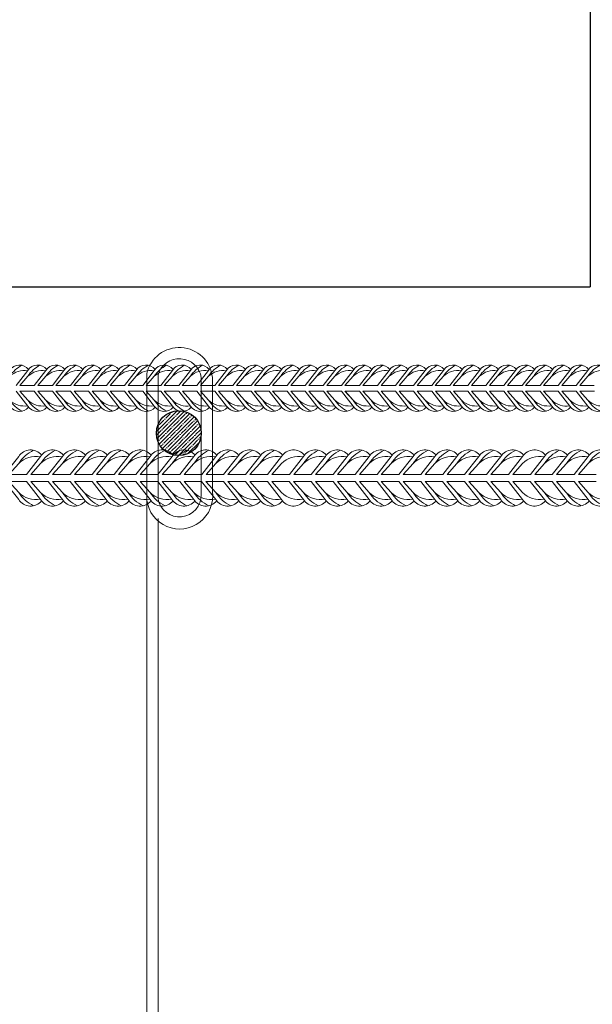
# Model space of a CAD drawing. Extents: x -764262 to 2885205, y 359641 to 616597.
# Tile 37 of 97: x 663514 to 664175, y 430183 to 431320. Entities that reach past the tile are written whole.
import ezdxf

# ---------------------------------------------------------------- set-up
doc = ezdxf.new("R2010")
doc.units = 0
doc.header["$LTSCALE"] = 50
doc.header["$MEASUREMENT"] = 0
doc.linetypes.add('JIS_02_2.0', pattern=[3, 2, -1])
doc.layers.get('0').update_dxf_attribs({"linetype": 'CONTINUOUS', "lineweight": 15})
doc.layers.get('DEFPOINTS').update_dxf_attribs({"linetype": 'CONTINUOUS'})
doc.layers.add('INS_BETON_CONCRETE_50', color=5, linetype='CONTINUOUS')
doc.layers.add('MIM_DUVAR_WALL_50', color=7, linetype='CONTINUOUS', lineweight=30)
doc.styles.add('Arial straight', font='isocpeur.ttf')
doc.dimstyles.new('M 1_25', dxfattribs={"dimtxt": 200, "dimasz": 200, "dimexe": 100, "dimexo": 300, "dimgap": 50, "dimtad": 0, "dimdec": 0, "dimlfac": 0.25, "dimtxsty": 'Arial straight', "dimcen": 1, "dimdle": 100, "dimadec": 0, "dimazin": 0, "dimtfac": 1, "dimtdec": 0, "dimtmove": 0, "dimatfit": 3, "dimldrblk": 'DOTSMALL', "dimfxl": 5, "dimarcsym": 0})

# ---------------------------------------------------------------- blocks, each defined once
blk = doc.blocks.new('8нн')
for points in [[(839230.4, -188517.8), (839247, -188496.6, -0.519259), (839273.8, -188495, -0.519259)], [(839235.5, -188517.8), (839247, -188504.9, -0.146099), (839264.6, -188489.2, 4.502796)], [(839235.5, -188517.8), (839247, -188504.9, -0.242936), (839272.5, -188497, -0.242936)], [(839256.1, -188517.8), (839272.7, -188496.6, -0.519259), (839299.6, -188495, -0.519259)], [(839261.2, -188517.8), (839272.7, -188504.9, -0.146099), (839290.3, -188489.2, 4.502796)], [(839261.2, -188517.8), (839272.7, -188504.9, -0.242936), (839298.2, -188497, -0.242936)], [(839281.8, -188517.8), (839298.5, -188496.6, -0.519259), (839325.3, -188495, -0.519259)], [(839286.9, -188517.8), (839298.5, -188504.9, -0.146099), (839316.1, -188489.2, 4.502796)], [(839286.9, -188517.8), (839298.5, -188504.9, -0.242936), (839323.9, -188497, -0.242936)], [(839307.6, -188517.8), (839324.2, -188496.6, -0.519259), (839351.1, -188495, -0.519259)], [(839312.7, -188517.8), (839324.2, -188504.9, -0.146099), (839341.8, -188489.2, 4.502796)], [(839312.7, -188517.8), (839324.2, -188504.9, -0.242936), (839349.7, -188497, -0.242936)], [(839333.3, -188517.8), (839349.9, -188496.6, -0.519259), (839376.8, -188495, -0.519259)], [(839338.4, -188517.8), (839349.9, -188504.9, -0.146099), (839367.5, -188489.2, 4.502796)], [(839338.4, -188517.8), (839349.9, -188504.9, -0.242936), (839375.4, -188497, -0.242936)], [(839359, -188517.8), (839375.7, -188496.6, -0.519259), (839402.5, -188495, -0.519259)], [(839359, -188517.8), (839375.7, -188496.6, -0.519259), (839402.5, -188495, -0.519259)], [(839364.1, -188517.8), (839375.7, -188504.9, -0.146099), (839393.3, -188489.2, 4.502796)], [(839364.1, -188517.8), (839375.7, -188504.9, -0.146099), (839393.3, -188489.2, 4.502796)], [(839364.1, -188517.8), (839375.7, -188504.9, -0.242936), (839401.2, -188497, -0.242936)], [(839364.1, -188517.8), (839375.7, -188504.9, -0.242936), (839401.2, -188497, -0.242936)], [(839384.8, -188517.8), (839401.4, -188496.6, -0.519259), (839428.3, -188495, -0.519259)], [(839389.9, -188517.8), (839401.4, -188504.9, -0.146099), (839419, -188489.2, 4.502796)], [(839389.9, -188517.8), (839401.4, -188504.9, -0.242936), (839426.9, -188497, -0.242936)], [(839410.5, -188517.8), (839427.1, -188496.6, -0.519259), (839454, -188495, -0.519259)], [(839415.6, -188517.8), (839427.1, -188504.9, -0.146099), (839444.8, -188489.2, 4.502796)], [(839415.6, -188517.8), (839427.1, -188504.9, -0.242936), (839452.6, -188497, -0.242936)], [(839436.3, -188517.8), (839452.9, -188496.6, -0.519259), (839479.7, -188495, -0.519259)], [(839441.4, -188517.8), (839452.9, -188504.9, -0.146099), (839470.5, -188489.2, 4.502796)], [(839441.4, -188517.8), (839452.9, -188504.9, -0.242936), (839478.4, -188497, -0.242936)], [(839462, -188517.8), (839478.6, -188496.6, -0.519259), (839505.5, -188495, -0.519259)], [(839467.1, -188517.8), (839478.6, -188504.9, -0.146099), (839496.2, -188489.2, 4.502796)], [(839467.1, -188517.8), (839478.6, -188504.9, -0.242936), (839504.1, -188497, -0.242936)], [(839487.7, -188517.8), (839504.4, -188496.6, -0.519259), (839531.2, -188495, -0.519259)], [(839492.8, -188517.8), (839504.4, -188504.9, -0.146099), (839522, -188489.2, 4.502796)], [(839492.8, -188517.8), (839504.4, -188504.9, -0.242936), (839529.8, -188497, -0.242936)], [(839513.5, -188517.8), (839530.1, -188496.6, -0.519259), (839557, -188495, -0.519259)], [(839518.6, -188517.8), (839530.1, -188504.9, -0.146099), (839547.7, -188489.2, 4.502796)], [(839518.6, -188517.8), (839530.1, -188504.9, -0.242936), (839555.6, -188497, -0.242936)], [(839539.2, -188517.8), (839555.8, -188496.6, -0.519259), (839582.7, -188495, -0.519259)], [(839539.2, -188517.8), (839555.8, -188496.6, -0.519259), (839582.7, -188495, -0.519259)], [(839544.3, -188517.8), (839555.8, -188504.9, -0.146099), (839573.4, -188489.2, 4.502796)], [(839544.3, -188517.8), (839555.8, -188504.9, -0.146099), (839573.4, -188489.2, 4.502796)], [(839544.3, -188517.8), (839555.8, -188504.9, -0.242936), (839581.3, -188497, -0.242936)], [(839544.3, -188517.8), (839555.8, -188504.9, -0.242936), (839581.3, -188497, -0.242936)], [(839564.9, -188517.8), (839581.6, -188496.6, -0.519259), (839608.4, -188495, -0.519259)], [(839570.1, -188517.8), (839581.6, -188504.9, -0.146099), (839599.2, -188489.2, 4.502796)], [(839570.1, -188517.8), (839581.6, -188504.9, -0.242936), (839607.1, -188497, -0.242936)], [(839590.7, -188517.8), (839607.3, -188496.6, -0.519259), (839634.2, -188495, -0.519259)], [(839595.8, -188517.8), (839607.3, -188504.9, -0.146099), (839624.9, -188489.2, 4.502796)], [(839595.8, -188517.8), (839607.3, -188504.9, -0.242936), (839632.8, -188497, -0.242936)], [(839616.4, -188517.8), (839633.1, -188496.6, -0.519259), (839659.9, -188495, -0.519259)], [(839621.5, -188517.8), (839633.1, -188504.9, -0.146099), (839650.7, -188489.2, 4.502796)], [(839621.5, -188517.8), (839633.1, -188504.9, -0.242936), (839658.5, -188497, -0.242936)], [(839642.2, -188517.8), (839658.8, -188496.6, -0.519259), (839685.7, -188495, -0.519259)], [(839647.3, -188517.8), (839658.8, -188504.9, -0.146099), (839676.4, -188489.2, 4.502796)], [(839647.3, -188517.8), (839658.8, -188504.9, -0.242936), (839684.3, -188497, -0.242936)], [(839667.9, -188517.8), (839684.5, -188496.6, -0.519259), (839711.4, -188495, -0.519259)], [(839673, -188517.8), (839684.5, -188504.9, -0.146099), (839702.1, -188489.2, 4.502796)], [(839673, -188517.8), (839684.5, -188504.9, -0.242936), (839710, -188497, -0.242936)], [(839693.6, -188517.8), (839710.3, -188496.6, -0.519259), (839737.1, -188495, -0.519259)], [(839698.7, -188517.8), (839710.3, -188504.9, -0.146099), (839727.9, -188489.2, 4.502796)], [(839698.7, -188517.8), (839710.3, -188504.9, -0.242936), (839735.8, -188497, -0.242936)], [(839719.4, -188517.8), (839736, -188496.6, -0.519259), (839762.9, -188495, -0.519259)], [(839719.4, -188517.8), (839736, -188496.6, -0.519259), (839762.9, -188495, -0.519259)], [(839724.5, -188517.8), (839736, -188504.9, -0.146099), (839753.6, -188489.2, 4.502796)], [(839724.5, -188517.8), (839736, -188504.9, -0.146099), (839753.6, -188489.2, 4.502796)], [(839724.5, -188517.8), (839736, -188504.9, -0.242936), (839761.5, -188497, -0.242936)], [(839724.5, -188517.8), (839736, -188504.9, -0.242936), (839761.5, -188497, -0.242936)], [(839745.1, -188517.8), (839761.7, -188496.6, -0.519259), (839788.6, -188495, -0.519259)], [(839750.2, -188517.8), (839761.7, -188504.9, -0.146099), (839779.3, -188489.2, 4.502796)], [(839750.2, -188517.8), (839761.7, -188504.9, -0.242936), (839787.2, -188497, -0.242936)], [(839770.9, -188517.8), (839787.5, -188496.6, -0.519259), (839814.3, -188495, -0.519259)], [(839776, -188517.8), (839787.5, -188504.9, -0.146099), (839805.1, -188489.2, 4.502796)], [(839776, -188517.8), (839787.5, -188504.9, -0.242936), (839813, -188497, -0.242936)], [(839796.6, -188517.8), (839813.2, -188496.6, -0.519259), (839840.1, -188495, -0.519259)], [(839801.7, -188517.8), (839813.2, -188504.9, -0.146099), (839830.8, -188489.2, 4.502796)], [(839801.7, -188517.8), (839813.2, -188504.9, -0.242936), (839838.7, -188497, -0.242936)], [(839822.3, -188517.8), (839839, -188496.6, -0.519259), (839865.8, -188495, -0.519259)], [(839827.4, -188517.8), (839839, -188504.9, -0.146099), (839856.6, -188489.2, 4.502796)], [(839827.4, -188517.8), (839839, -188504.9, -0.242936), (839864.4, -188497, -0.242936)], [(839848.1, -188517.8), (839864.7, -188496.6, -0.519259), (839891.6, -188495, -0.519259)], [(839853.2, -188517.8), (839864.7, -188504.9, -0.146099), (839882.3, -188489.2, 4.502796)], [(839853.2, -188517.8), (839864.7, -188504.9, -0.242936), (839890.2, -188497, -0.242936)], [(839873.8, -188517.8), (839890.4, -188496.6, -0.519259), (839917.3, -188495, -0.519259)], [(839878.9, -188517.8), (839890.4, -188504.9, -0.146099), (839908, -188489.2, 4.502796)], [(839878.9, -188517.8), (839890.4, -188504.9, -0.242936), (839915.9, -188497, -0.242936)], [(839899.5, -188517.8), (839916.2, -188496.6, -0.519259), (839943, -188495, -0.519259)], [(839899.5, -188517.8), (839916.2, -188496.6, -0.519259), (839943, -188495, -0.519259)], [(839904.6, -188517.8), (839916.2, -188504.9, -0.146099), (839933.8, -188489.2, 4.502796)], [(839904.6, -188517.8), (839916.2, -188504.9, -0.146099), (839933.8, -188489.2, 4.502796)], [(839904.6, -188517.8), (839916.2, -188504.9, -0.242936), (839941.7, -188497, -0.242936)], [(839904.6, -188517.8), (839916.2, -188504.9, -0.242936), (839941.7, -188497, -0.242936)], [(839925.3, -188517.8), (839941.9, -188496.6, -0.519259), (839968.8, -188495, -0.519259)], [(839930.4, -188517.8), (839941.9, -188504.9, -0.146099), (839959.5, -188489.2, 4.502796)], [(839930.4, -188517.8), (839941.9, -188504.9, -0.242936), (839967.4, -188497, -0.242936)], [(839951, -188517.8), (839967.6, -188496.6, -0.519259), (839994.5, -188495, -0.519259)], [(839956.1, -188517.8), (839967.6, -188504.9, -0.146099), (839985.2, -188489.2, 4.502796)], [(839956.1, -188517.8), (839967.6, -188504.9, -0.242936), (839993.1, -188497, -0.242936)], [(839976.8, -188517.8), (839993.4, -188496.6, -0.519259), (840020.2, -188495, -0.519259)], [(839981.9, -188517.8), (839993.4, -188504.9, -0.146099), (840011, -188489.2, 4.502796)], [(839981.9, -188517.8), (839993.4, -188504.9, -0.242936), (840018.9, -188497, -0.242936)], [(840002.5, -188517.8), (840019.1, -188496.6, -0.519259), (840046, -188495, -0.519259)], [(840007.6, -188517.8), (840019.1, -188504.9, -0.146099), (840036.7, -188489.2, 4.502796)], [(840007.6, -188517.8), (840019.1, -188504.9, -0.242936), (840044.6, -188497, -0.242936)], [(840028.2, -188517.8), (840044.9, -188496.6, -0.519259), (840071.7, -188495, -0.519259)], [(840033.3, -188517.8), (840044.9, -188504.9, -0.146099), (840062.5, -188489.2, 4.502796)], [(840033.3, -188517.8), (840044.9, -188504.9, -0.242936), (840070.3, -188497, -0.242936)], [(840054, -188517.8), (840070.6, -188496.6, -0.519259), (840097.5, -188495, -0.519259)], [(840059.1, -188517.8), (840070.6, -188504.9, -0.146099), (840088.2, -188489.2, 4.502796)], [(840059.1, -188517.8), (840070.6, -188504.9, -0.242936), (840096.1, -188497, -0.242936)], [(839230.4, -188526), (839247, -188547.2, 0.519259), (839273.8, -188548.8, 0.519259)], [(839235.5, -188526), (839247, -188538.9, 0.242936), (839272.5, -188546.8, 0.242936)], [(839235.5, -188526), (839247, -188538.9, 0.146099), (839264.6, -188554.6, -4.502796)], [(839256.1, -188526), (839272.7, -188547.2, 0.519259), (839299.6, -188548.8, 0.519259)], [(839261.2, -188526), (839272.7, -188538.9, 0.242936), (839298.2, -188546.8, 0.242936)], [(839261.2, -188526), (839272.7, -188538.9, 0.146099), (839290.3, -188554.6, -4.502796)], [(839281.8, -188526), (839298.5, -188547.2, 0.520542), (839325.4, -188548.7, 0.520542)], [(839286.9, -188526), (839298.5, -188538.9, 0.243606), (839324, -188546.8, 0.243606)], [(839286.9, -188526), (839298.5, -188538.9, 0.146099), (839316.1, -188554.6, -4.502796)], [(839307.7, -188526), (839324.3, -188547.2, 0.519259), (839351.1, -188548.8, 0.519259)], [(839312.8, -188526), (839324.3, -188538.9, 0.242936), (839349.8, -188546.8, 0.242936)], [(839312.8, -188526), (839324.3, -188538.9, 0.146099), (839341.9, -188554.6, -4.502796)], [(839333.4, -188526), (839350, -188547.2, 0.519259), (839376.9, -188548.8, 0.519259)], [(839338.5, -188526), (839350, -188538.9, 0.242936), (839375.5, -188546.8, 0.242936)], [(839338.5, -188526), (839350, -188538.9, 0.146099), (839367.6, -188554.6, -4.502796)], [(839359, -188526), (839375.7, -188547.2, 0.519259), (839402.5, -188548.8, 0.519259)], [(839359.1, -188526), (839375.8, -188547.2, 0.519259), (839402.6, -188548.8, 0.519259)], [(839364.1, -188526), (839375.7, -188538.9, 0.242936), (839401.2, -188546.8, 0.242936)], [(839364.1, -188526), (839375.7, -188538.9, 0.146099), (839393.3, -188554.6, -4.502796)], [(839364.2, -188526), (839375.8, -188538.9, 0.242936), (839401.2, -188546.8, 0.242936)], [(839364.2, -188526), (839375.8, -188538.9, 0.146099), (839393.4, -188554.6, -4.502796)], [(839384.8, -188526), (839401.4, -188547.2, 0.519259), (839428.3, -188548.8, 0.519259)], [(839389.9, -188526), (839401.4, -188538.9, 0.242936), (839426.9, -188546.8, 0.242936)], [(839389.9, -188526), (839401.4, -188538.9, 0.146099), (839419, -188554.6, -4.502796)], [(839410.5, -188526), (839427.1, -188547.2, 0.519259), (839454, -188548.8, 0.519259)], [(839415.6, -188526), (839427.1, -188538.9, 0.242936), (839452.6, -188546.8, 0.242936)], [(839415.6, -188526), (839427.1, -188538.9, 0.146099), (839444.8, -188554.6, -4.502796)], [(839436.3, -188526), (839452.9, -188547.2, 0.519259), (839479.7, -188548.8, 0.519259)], [(839441.4, -188526), (839452.9, -188538.9, 0.242936), (839478.4, -188546.8, 0.242936)], [(839441.4, -188526), (839452.9, -188538.9, 0.146099), (839470.5, -188554.6, -4.502796)], [(839462, -188526), (839478.6, -188547.2, 0.520542), (839505.5, -188548.7, 0.520542)], [(839467.1, -188526), (839478.6, -188538.9, 0.243606), (839504.2, -188546.8, 0.243606)], [(839467.1, -188526), (839478.6, -188538.9, 0.146099), (839496.2, -188554.6, -4.502796)], [(839487.8, -188526), (839504.4, -188547.2, 0.519259), (839531.3, -188548.8, 0.519259)], [(839492.9, -188526), (839504.4, -188538.9, 0.242936), (839529.9, -188546.8, 0.242936)], [(839492.9, -188526), (839504.4, -188538.9, 0.146099), (839522, -188554.6, -4.502796)], [(839513.6, -188526), (839530.2, -188547.2, 0.519259), (839557, -188548.8, 0.519259)], [(839518.7, -188526), (839530.2, -188538.9, 0.242936), (839555.7, -188546.8, 0.242936)], [(839518.7, -188526), (839530.2, -188538.9, 0.146099), (839547.8, -188554.6, -4.502796)], [(839539.2, -188526), (839555.8, -188547.2, 0.519259), (839582.7, -188548.8, 0.519259)], [(839539.3, -188526), (839555.9, -188547.2, 0.519259), (839582.8, -188548.8, 0.519259)], [(839544.3, -188526), (839555.8, -188538.9, 0.242936), (839581.3, -188546.8, 0.242936)], [(839544.3, -188526), (839555.8, -188538.9, 0.146099), (839573.4, -188554.6, -4.502796)], [(839544.4, -188526), (839555.9, -188538.9, 0.242936), (839581.4, -188546.8, 0.242936)], [(839544.4, -188526), (839555.9, -188538.9, 0.146099), (839573.5, -188554.6, -4.502796)], [(839564.9, -188526), (839581.6, -188547.2, 0.519259), (839608.4, -188548.8, 0.519259)], [(839570.1, -188526), (839581.6, -188538.9, 0.242936), (839607.1, -188546.8, 0.242936)], [(839570.1, -188526), (839581.6, -188538.9, 0.146099), (839599.2, -188554.6, -4.502796)], [(839590.7, -188526), (839607.3, -188547.2, 0.519259), (839634.2, -188548.8, 0.519259)], [(839595.8, -188526), (839607.3, -188538.9, 0.242936), (839632.8, -188546.8, 0.242936)], [(839595.8, -188526), (839607.3, -188538.9, 0.146099), (839624.9, -188554.6, -4.502796)], [(839616.4, -188526), (839633.1, -188547.2, 0.519259), (839659.9, -188548.8, 0.519259)], [(839621.5, -188526), (839633.1, -188538.9, 0.242936), (839658.5, -188546.8, 0.242936)], [(839621.5, -188526), (839633.1, -188538.9, 0.146099), (839650.7, -188554.6, -4.502796)], [(839642.2, -188526), (839658.8, -188547.2, 0.520542), (839685.7, -188548.7, 0.520542)], [(839647.3, -188526), (839658.8, -188538.9, 0.243606), (839684.3, -188546.8, 0.243606)], [(839647.3, -188526), (839658.8, -188538.9, 0.146099), (839676.4, -188554.6, -4.502796)], [(839668, -188526), (839684.6, -188547.2, 0.519259), (839711.5, -188548.8, 0.519259)], [(839673.1, -188526), (839684.6, -188538.9, 0.242936), (839710.1, -188546.8, 0.242936)], [(839673.1, -188526), (839684.6, -188538.9, 0.146099), (839702.2, -188554.6, -4.502796)], [(839693.7, -188526), (839710.3, -188547.2, 0.519259), (839737.2, -188548.8, 0.519259)], [(839698.8, -188526), (839710.3, -188538.9, 0.242936), (839735.8, -188546.8, 0.242936)], [(839698.8, -188526), (839710.3, -188538.9, 0.146099), (839728, -188554.6, -4.502796)], [(839719.4, -188526), (839736, -188547.2, 0.519259), (839762.9, -188548.8, 0.519259)], [(839719.5, -188526), (839736.1, -188547.2, 0.519259), (839762.9, -188548.8, 0.519259)], [(839724.5, -188526), (839736, -188538.9, 0.242936), (839761.5, -188546.8, 0.242936)], [(839724.5, -188526), (839736, -188538.9, 0.146099), (839753.6, -188554.6, -4.502796)], [(839724.6, -188526), (839736.1, -188538.9, 0.242936), (839761.6, -188546.8, 0.242936)], [(839724.6, -188526), (839736.1, -188538.9, 0.146099), (839753.7, -188554.6, -4.502796)], [(839745.1, -188526), (839761.7, -188547.2, 0.519259), (839788.6, -188548.8, 0.519259)], [(839750.2, -188526), (839761.7, -188538.9, 0.242936), (839787.2, -188546.8, 0.242936)], [(839750.2, -188526), (839761.7, -188538.9, 0.146099), (839779.3, -188554.6, -4.502796)], [(839770.9, -188526), (839787.5, -188547.2, 0.519259), (839814.3, -188548.8, 0.519259)], [(839776, -188526), (839787.5, -188538.9, 0.242936), (839813, -188546.8, 0.242936)], [(839776, -188526), (839787.5, -188538.9, 0.146099), (839805.1, -188554.6, -4.502796)], [(839796.6, -188526), (839813.2, -188547.2, 0.519259), (839840.1, -188548.8, 0.519259)], [(839801.7, -188526), (839813.2, -188538.9, 0.242936), (839838.7, -188546.8, 0.242936)], [(839801.7, -188526), (839813.2, -188538.9, 0.146099), (839830.8, -188554.6, -4.502796)], [(839822.3, -188526), (839839, -188547.2, 0.520542), (839865.9, -188548.7, 0.520542)], [(839827.4, -188526), (839839, -188538.9, 0.243606), (839864.5, -188546.8, 0.243606)], [(839827.4, -188526), (839839, -188538.9, 0.146099), (839856.6, -188554.6, -4.502796)], [(839848.1, -188526), (839864.8, -188547.2, 0.519259), (839891.6, -188548.8, 0.519259)], [(839853.3, -188526), (839864.8, -188538.9, 0.242936), (839890.3, -188546.8, 0.242936)], [(839853.3, -188526), (839864.8, -188538.9, 0.146099), (839882.4, -188554.6, -4.502796)], [(839873.9, -188526), (839890.5, -188547.2, 0.519259), (839917.4, -188548.8, 0.519259)], [(839879, -188526), (839890.5, -188538.9, 0.242936), (839916, -188546.8, 0.242936)], [(839879, -188526), (839890.5, -188538.9, 0.146099), (839908.1, -188554.6, -4.502796)], [(839899.5, -188526), (839916.2, -188547.2, 0.519259), (839943, -188548.8, 0.519259)], [(839899.6, -188526), (839916.3, -188547.2, 0.519259), (839943.1, -188548.8, 0.519259)], [(839904.6, -188526), (839916.2, -188538.9, 0.242936), (839941.7, -188546.8, 0.242936)], [(839904.6, -188526), (839916.2, -188538.9, 0.146099), (839933.8, -188554.6, -4.502796)], [(839904.7, -188526), (839916.3, -188538.9, 0.242936), (839941.7, -188546.8, 0.242936)], [(839904.7, -188526), (839916.3, -188538.9, 0.146099), (839933.9, -188554.6, -4.502796)], [(839925.3, -188526), (839941.9, -188547.2, 0.519259), (839968.8, -188548.8, 0.519259)], [(839930.4, -188526), (839941.9, -188538.9, 0.242936), (839967.4, -188546.8, 0.242936)], [(839930.4, -188526), (839941.9, -188538.9, 0.146099), (839959.5, -188554.6, -4.502796)], [(839951, -188526), (839967.6, -188547.2, 0.519259), (839994.5, -188548.8, 0.519259)], [(839956.1, -188526), (839967.6, -188538.9, 0.242936), (839993.1, -188546.8, 0.242936)], [(839956.1, -188526), (839967.6, -188538.9, 0.146099), (839985.2, -188554.6, -4.502796)], [(839976.8, -188526), (839993.4, -188547.2, 0.519259), (840020.2, -188548.8, 0.519259)], [(839981.9, -188526), (839993.4, -188538.9, 0.242936), (840018.9, -188546.8, 0.242936)], [(839981.9, -188526), (839993.4, -188538.9, 0.146099), (840011, -188554.6, -4.502796)], [(840002.5, -188526), (840019.1, -188547.2, 0.520542), (840046, -188548.7, 0.520542)], [(840007.6, -188526), (840019.1, -188538.9, 0.243606), (840044.7, -188546.8, 0.243606)], [(840007.6, -188526), (840019.1, -188538.9, 0.146099), (840036.7, -188554.6, -4.502796)], [(840028.3, -188526), (840044.9, -188547.2, 0.519259), (840071.8, -188548.8, 0.519259)], [(840033.4, -188526), (840044.9, -188538.9, 0.242936), (840070.4, -188546.8, 0.242936)], [(840033.4, -188526), (840044.9, -188538.9, 0.146099), (840062.5, -188554.6, -4.502796)], [(840054.1, -188526), (840070.7, -188547.2, 0.519259), (840097.5, -188548.8, 0.519259)], [(840059.2, -188526), (840070.7, -188538.9, 0.242936), (840096.2, -188546.8, 0.242936)], [(840059.2, -188526), (840070.7, -188538.9, 0.146099), (840088.3, -188554.6, -4.502796)]]:
    blk.add_lwpolyline(points, format="xyb")
for points in [[(839261.2, -188517.8), (839281.8, -188517.8)], [(839286.9, -188517.8), (839307.6, -188517.8)], [(839312.7, -188517.8), (839333.3, -188517.8)], [(839338.4, -188517.8), (839359, -188517.8)], [(839364.1, -188517.8), (839384.8, -188517.8)], [(839389.9, -188517.8), (839410.5, -188517.8)], [(839415.6, -188517.8), (839436.3, -188517.8)], [(839441.4, -188517.8), (839462, -188517.8)], [(839467.1, -188517.8), (839487.7, -188517.8)], [(839492.8, -188517.8), (839513.5, -188517.8)], [(839518.6, -188517.8), (839539.2, -188517.8)], [(839544.3, -188517.8), (839564.9, -188517.8)], [(839570.1, -188517.8), (839590.7, -188517.8)], [(839595.8, -188517.8), (839616.4, -188517.8)], [(839621.5, -188517.8), (839642.2, -188517.8)], [(839647.3, -188517.8), (839667.9, -188517.8)], [(839673, -188517.8), (839693.6, -188517.8)], [(839698.7, -188517.8), (839719.4, -188517.8)], [(839724.5, -188517.8), (839745.1, -188517.8)], [(839750.2, -188517.8), (839770.9, -188517.8)], [(839776, -188517.8), (839796.6, -188517.8)], [(839801.7, -188517.8), (839822.3, -188517.8)], [(839827.4, -188517.8), (839848.1, -188517.8)], [(839853.2, -188517.8), (839873.8, -188517.8)], [(839878.9, -188517.8), (839899.5, -188517.8)], [(839904.6, -188517.8), (839925.3, -188517.8)], [(839930.4, -188517.8), (839951, -188517.8)], [(839956.1, -188517.8), (839976.8, -188517.8)], [(839981.9, -188517.8), (840002.5, -188517.8)], [(840007.6, -188517.8), (840028.2, -188517.8)], [(840033.3, -188517.8), (840054, -188517.8)], [(840059.1, -188517.8), (840079.7, -188517.8)], [(839261.2, -188526), (839281.8, -188526)], [(839286.9, -188526), (839307.7, -188526)], [(839312.8, -188526), (839333.4, -188526)], [(839338.5, -188526), (839359.1, -188526)], [(839364.2, -188526), (839384.9, -188526)], [(839389.9, -188526), (839410.5, -188526)], [(839415.6, -188526), (839436.3, -188526)], [(839441.4, -188526), (839462, -188526)], [(839467.1, -188526), (839487.8, -188526)], [(839492.9, -188526), (839513.6, -188526)], [(839518.7, -188526), (839539.3, -188526)], [(839544.4, -188526), (839565, -188526)], [(839570.1, -188526), (839590.7, -188526)], [(839595.8, -188526), (839616.4, -188526)], [(839621.5, -188526), (839642.2, -188526)], [(839647.3, -188526), (839668, -188526)], [(839673.1, -188526), (839693.7, -188526)], [(839698.8, -188526), (839719.5, -188526)], [(839724.6, -188526), (839745.2, -188526)], [(839750.2, -188526), (839770.9, -188526)], [(839776, -188526), (839796.6, -188526)], [(839801.7, -188526), (839822.3, -188526)], [(839827.4, -188526), (839848.1, -188526)], [(839853.3, -188526), (839873.9, -188526)], [(839879, -188526), (839899.6, -188526)], [(839904.7, -188526), (839925.4, -188526)], [(839930.4, -188526), (839951, -188526)], [(839956.1, -188526), (839976.8, -188526)], [(839981.9, -188526), (840002.5, -188526)], [(840007.6, -188526), (840028.3, -188526)], [(840033.4, -188526), (840054.1, -188526)], [(840059.2, -188526), (840079.8, -188526)]]:
    blk.add_lwpolyline(points)
blk = doc.blocks.new('05899')
for points in [[(834834.1, -186720.7), (834854.3, -186695.1, -0.519259), (834886.8, -186693.1, -0.519259)], [(834840.3, -186720.7), (834854.3, -186705.1, -0.146099), (834875.6, -186686.1, 4.502796)], [(834865.3, -186720.7), (834885.5, -186695.1, -0.519259), (834918, -186693.1, -0.519259)], [(834871.5, -186720.7), (834885.5, -186705.1, -0.146099), (834906.8, -186686.1, 4.502796)], [(834896.5, -186720.7), (834916.6, -186695.1, -0.520542), (834949.3, -186693.2, -0.520542)], [(834902.7, -186720.7), (834916.6, -186705.1, -0.146099), (834938, -186686.1, 4.502796)], [(834927.8, -186720.7), (834947.9, -186695.1, -0.519259), (834980.5, -186693.1, -0.519259)], [(834934, -186720.7), (834947.9, -186705.1, -0.146099), (834969.3, -186686.1, 4.502796)], [(834959, -186720.7), (834979.1, -186695.1, -0.519259), (835011.7, -186693.1, -0.519259)], [(834965.2, -186720.7), (834979.1, -186705.1, -0.146099), (835000.5, -186686.1, 4.502796)], [(834990.2, -186720.7), (835010.3, -186695.1, -0.519259), (835042.9, -186693.1, -0.519259)], [(834990.2, -186720.7), (835010.3, -186695.1, -0.519259), (835042.9, -186693.1, -0.519259)], [(834996.4, -186720.7), (835010.3, -186705.1, -0.146099), (835031.7, -186686.1, 4.502796)], [(834996.4, -186720.7), (835010.3, -186705.1, -0.146099), (835031.7, -186686.1, 4.502796)], [(835021.4, -186720.7), (835041.5, -186695.1, -0.520542), (835074.1, -186693.2, -0.520542)], [(835027.5, -186720.7), (835041.5, -186705.1, -0.146099), (835062.8, -186686.1, 4.502796)], [(835052.7, -186720.7), (835072.8, -186695.1, -0.519259), (835105.4, -186693.1, -0.519259)], [(835058.8, -186720.7), (835072.8, -186705.1, -0.146099), (835094.1, -186686.1, 4.502796)], [(835083.8, -186720.7), (835104, -186695.1, -0.519259), (835136.5, -186693.1, -0.519259)], [(835090, -186720.7), (835104, -186705.1, -0.146099), (835125.3, -186686.1, 4.502796)], [(835115, -186720.7), (835135.2, -186695.1, -0.519259), (835167.7, -186693.1, -0.519259)], [(835115, -186720.7), (835135.2, -186695.1, -0.519259), (835167.7, -186693.1, -0.519259)], [(835121.2, -186720.7), (835135.2, -186705.1, -0.146099), (835156.5, -186686.1, 4.502796)], [(835121.2, -186720.7), (835135.2, -186705.1, -0.146099), (835156.5, -186686.1, 4.502796)], [(835146.2, -186720.7), (835166.4, -186695.1, -0.520542), (835199, -186693.2, -0.520542)], [(835152.4, -186720.7), (835166.4, -186705.1, -0.146099), (835187.7, -186686.1, 4.502796)], [(835177.5, -186720.7), (835197.7, -186695.1, -0.519259), (835230.2, -186693.1, -0.519259)], [(835183.7, -186720.7), (835197.7, -186705.1, -0.146099), (835219, -186686.1, 4.502796)], [(835208.7, -186720.7), (835228.9, -186695.1, -0.519259), (835261.4, -186693.1, -0.519259)], [(835208.7, -186720.7), (835228.9, -186695.1, -0.519259), (835261.4, -186693.1, -0.519259)], [(835239.9, -186720.7), (835260, -186695.1, -0.519259), (835292.6, -186693.1, -0.519259)], [(835246.1, -186720.7), (835260, -186705.1, -0.146099), (835281.4, -186686.1, 4.502796)], [(835271.1, -186720.7), (835291.2, -186695.1, -0.519259), (835323.8, -186693.1, -0.519259)], [(835271.1, -186720.7), (835291.2, -186695.1, -0.519259), (835323.8, -186693.1, -0.519259)], [(835277.3, -186720.7), (835291.2, -186705.1, -0.146099), (835312.6, -186686.1, 4.502796)], [(835277.3, -186720.7), (835291.2, -186705.1, -0.146099), (835312.6, -186686.1, 4.502796)], [(835302.3, -186720.7), (835322.4, -186695.1, -0.520542), (835355, -186693.2, -0.520542)], [(835308.5, -186720.7), (835322.4, -186705.1, -0.146099), (835343.8, -186686.1, 4.502796)], [(835333.6, -186720.7), (835353.7, -186695.1, -0.519259), (835386.3, -186693.1, -0.519259)], [(835333.6, -186720.7), (835353.7, -186695.1, -0.519259), (835386.3, -186693.1, -0.519259)], [(835339.8, -186720.7), (835353.7, -186705.1, -0.146099), (835375.1, -186686.1, 4.502796)], [(835339.8, -186720.7), (835353.7, -186705.1, -0.146099), (835375.1, -186686.1, 4.502796)], [(835364.8, -186720.7), (835384.9, -186695.1, -0.520542), (835417.5, -186693.2, -0.520542)], [(835370.9, -186720.7), (835384.9, -186705.1, -0.146099), (835406.2, -186686.1, 4.502796)], [(835396.1, -186720.7), (835416.2, -186695.1, -0.519259), (835448.8, -186693.1, -0.519259)], [(835402.2, -186720.7), (835416.2, -186705.1, -0.146099), (835437.5, -186686.1, 4.502796)], [(835427.2, -186720.7), (835447.4, -186695.1, -0.519259), (835479.9, -186693.1, -0.519259)], [(835433.4, -186720.7), (835447.4, -186705.1, -0.146099), (835468.7, -186686.1, 4.502796)], [(835458.4, -186720.7), (835478.6, -186695.1, -0.519259), (835511.1, -186693.1, -0.519259)], [(835458.4, -186720.7), (835478.6, -186695.1, -0.519259), (835511.1, -186693.1, -0.519259)], [(835464.6, -186720.7), (835478.6, -186705.1, -0.146099), (835499.9, -186686.1, 4.502796)], [(835464.6, -186720.7), (835478.6, -186705.1, -0.146099), (835499.9, -186686.1, 4.502796)], [(835489.6, -186720.7), (835509.8, -186695.1, -0.520542), (835542.4, -186693.2, -0.520542)], [(835495.8, -186720.7), (835509.8, -186705.1, -0.146099), (835531.1, -186686.1, 4.502796)], [(835520.9, -186720.7), (835541.1, -186695.1, -0.519259), (835573.6, -186693.1, -0.519259)], [(835527.1, -186720.7), (835541.1, -186705.1, -0.146099), (835562.4, -186686.1, 4.502796)], [(835552.1, -186720.7), (835572.3, -186695.1, -0.519259), (835604.8, -186693.1, -0.519259)], [(835552.1, -186720.7), (835572.3, -186695.1, -0.519259), (835604.8, -186693.1, -0.519259)], [(835583.3, -186720.7), (835603.4, -186695.1, -0.519259), (835636, -186693.1, -0.519259)], [(835589.5, -186720.7), (835603.4, -186705.1, -0.146099), (835624.8, -186686.1, 4.502796)], [(835614.5, -186720.7), (835634.6, -186695.1, -0.519259), (835667.2, -186693.1, -0.519259)], [(835614.5, -186720.7), (835634.6, -186695.1, -0.519259), (835667.2, -186693.1, -0.519259)], [(835620.7, -186720.7), (835634.6, -186705.1, -0.146099), (835656, -186686.1, 4.502796)], [(835620.7, -186720.7), (835634.6, -186705.1, -0.146099), (835656, -186686.1, 4.502796)], [(835645.7, -186720.7), (835665.8, -186695.1, -0.520542), (835698.4, -186693.2, -0.520542)], [(835651.9, -186720.7), (835665.8, -186705.1, -0.146099), (835687.2, -186686.1, 4.502796)], [(834840.3, -186720.7), (834854.3, -186705.1, -0.242936), (834885.2, -186695.5, -0.242936)], [(834871.5, -186720.7), (834885.5, -186705.1, -0.242936), (834916.3, -186695.5, -0.242936)], [(834902.7, -186720.7), (834916.6, -186705.1, -0.243606), (834947.6, -186695.5, -0.243606)], [(834934, -186720.7), (834947.9, -186705.1, -0.242936), (834978.8, -186695.5, -0.242936)], [(834965.2, -186720.7), (834979.1, -186705.1, -0.242936), (835010, -186695.5, -0.242936)], [(834996.4, -186720.7), (835010.3, -186705.1, -0.242936), (835041.2, -186695.5, -0.242936)], [(834996.4, -186720.7), (835010.3, -186705.1, -0.242936), (835041.2, -186695.5, -0.242936)], [(835027.5, -186720.7), (835041.5, -186705.1, -0.243606), (835072.5, -186695.5, -0.243606)], [(835058.8, -186720.7), (835072.8, -186705.1, -0.242936), (835103.7, -186695.5, -0.242936)], [(835090, -186720.7), (835104, -186705.1, -0.242936), (835134.9, -186695.5, -0.242936)], [(835121.2, -186720.7), (835135.2, -186705.1, -0.242936), (835166.1, -186695.5, -0.242936)], [(835121.2, -186720.7), (835135.2, -186705.1, -0.242936), (835166.1, -186695.5, -0.242936)], [(835152.4, -186720.7), (835166.4, -186705.1, -0.243606), (835197.4, -186695.5, -0.243606)], [(835183.7, -186720.7), (835197.7, -186705.1, -0.242936), (835228.6, -186695.5, -0.242936)], [(835214.9, -186720.7), (835228.9, -186705.1, -0.242936), (835259.7, -186695.5, -0.242936)], [(835246.1, -186720.7), (835260, -186705.1, -0.242936), (835290.9, -186695.5, -0.242936)], [(835277.3, -186720.7), (835291.2, -186705.1, -0.242936), (835322.1, -186695.5, -0.242936)], [(835277.3, -186720.7), (835291.2, -186705.1, -0.242936), (835322.1, -186695.5, -0.242936)], [(835308.5, -186720.7), (835322.4, -186705.1, -0.243606), (835353.4, -186695.5, -0.243606)], [(835339.8, -186720.7), (835353.7, -186705.1, -0.242936), (835384.6, -186695.5, -0.242936)], [(835339.8, -186720.7), (835353.7, -186705.1, -0.242936), (835384.6, -186695.5, -0.242936)], [(835370.9, -186720.7), (835384.9, -186705.1, -0.243606), (835415.9, -186695.5, -0.243606)], [(835402.2, -186720.7), (835416.2, -186705.1, -0.242936), (835447.1, -186695.5, -0.242936)], [(835433.4, -186720.7), (835447.4, -186705.1, -0.242936), (835478.3, -186695.5, -0.242936)], [(835464.6, -186720.7), (835478.6, -186705.1, -0.242936), (835509.5, -186695.5, -0.242936)], [(835464.6, -186720.7), (835478.6, -186705.1, -0.242936), (835509.5, -186695.5, -0.242936)], [(835495.8, -186720.7), (835509.8, -186705.1, -0.243606), (835540.8, -186695.5, -0.243606)], [(835527.1, -186720.7), (835541.1, -186705.1, -0.242936), (835572, -186695.5, -0.242936)], [(835558.3, -186720.7), (835572.3, -186705.1, -0.242936), (835603.1, -186695.5, -0.242936)], [(835589.5, -186720.7), (835603.4, -186705.1, -0.242936), (835634.3, -186695.5, -0.242936)], [(835620.7, -186720.7), (835634.6, -186705.1, -0.242936), (835665.5, -186695.5, -0.242936)], [(835620.7, -186720.7), (835634.6, -186705.1, -0.242936), (835665.5, -186695.5, -0.242936)], [(835651.9, -186720.7), (835665.8, -186705.1, -0.243606), (835696.8, -186695.5, -0.243606)], [(834834.1, -186730.7), (834854.3, -186756.3, 0.519259), (834886.8, -186758.2, 0.519259)], [(834840.3, -186730.7), (834854.3, -186746.3, 0.242936), (834885.2, -186755.9, 0.242936)], [(834840.3, -186730.7), (834854.3, -186746.3, 0.146099), (834875.6, -186765.3, -4.502796)], [(834865.3, -186730.7), (834885.5, -186756.3, 0.519259), (834918, -186758.2, 0.519259)], [(834871.5, -186730.7), (834885.5, -186746.3, 0.242936), (834916.3, -186755.9, 0.242936)], [(834871.5, -186730.7), (834885.5, -186746.3, 0.146099), (834906.8, -186765.3, -4.502796)], [(834896.5, -186730.7), (834916.6, -186756.3, 0.519259), (834949.2, -186758.2, 0.519259)], [(834902.7, -186730.7), (834916.6, -186746.3, 0.242936), (834947.5, -186755.9, 0.242936)], [(834902.7, -186730.7), (834916.6, -186746.3, 0.146099), (834938, -186765.3, -4.502796)], [(834927.7, -186730.7), (834947.8, -186756.3, 0.519259), (834980.4, -186758.2, 0.519259)], [(834933.9, -186730.7), (834947.8, -186746.3, 0.242936), (834978.7, -186755.9, 0.242936)], [(834933.9, -186730.7), (834947.8, -186746.3, 0.146099), (834969.2, -186765.3, -4.502796)], [(834958.9, -186730.7), (834979, -186756.3, 0.519259), (835011.6, -186758.2, 0.519259)], [(834965.1, -186730.7), (834979, -186746.3, 0.242936), (835009.9, -186755.9, 0.242936)], [(834965.1, -186730.7), (834979, -186746.3, 0.146099), (835000.4, -186765.3, -4.502796)], [(834990.1, -186730.7), (835010.2, -186756.3, 0.519259), (835042.8, -186758.2, 0.519259)], [(834990.1, -186730.7), (835010.2, -186756.3, 0.519259), (835042.8, -186758.2, 0.519259)], [(834996.3, -186730.7), (835010.2, -186746.3, 0.242936), (835041.1, -186755.9, 0.242936)], [(834996.3, -186730.7), (835010.2, -186746.3, 0.146099), (835031.6, -186765.3, -4.502796)], [(834996.3, -186730.7), (835010.2, -186746.3, 0.242936), (835041.1, -186755.9, 0.242936)], [(834996.3, -186730.7), (835010.2, -186746.3, 0.146099), (835031.6, -186765.3, -4.502796)], [(835021.4, -186730.7), (835041.5, -186756.3, 0.519259), (835074.1, -186758.2, 0.519259)], [(835027.5, -186730.7), (835041.5, -186746.3, 0.242936), (835072.4, -186755.9, 0.242936)], [(835027.5, -186730.7), (835041.5, -186746.3, 0.146099), (835062.8, -186765.3, -4.502796)], [(835052.6, -186730.7), (835072.7, -186756.3, 0.519259), (835105.3, -186758.2, 0.519259)], [(835058.7, -186730.7), (835072.7, -186746.3, 0.242936), (835103.6, -186755.9, 0.242936)], [(835058.7, -186730.7), (835072.7, -186746.3, 0.146099), (835094, -186765.3, -4.502796)], [(835083.7, -186730.7), (835103.9, -186756.3, 0.519259), (835136.4, -186758.2, 0.519259)], [(835089.9, -186730.7), (835103.9, -186746.3, 0.242936), (835134.8, -186755.9, 0.242936)], [(835089.9, -186730.7), (835103.9, -186746.3, 0.146099), (835125.2, -186765.3, -4.502796)], [(835114.9, -186730.7), (835135.1, -186756.3, 0.519259), (835167.6, -186758.2, 0.519259)], [(835114.9, -186730.7), (835135.1, -186756.3, 0.519259), (835167.6, -186758.2, 0.519259)], [(835121.1, -186730.7), (835135.1, -186746.3, 0.242936), (835166, -186755.9, 0.242936)], [(835121.1, -186730.7), (835135.1, -186746.3, 0.146099), (835156.4, -186765.3, -4.502796)], [(835121.1, -186730.7), (835135.1, -186746.3, 0.242936), (835166, -186755.9, 0.242936)], [(835121.1, -186730.7), (835135.1, -186746.3, 0.146099), (835156.4, -186765.3, -4.502796)], [(835146.2, -186730.7), (835166.4, -186756.3, 0.519259), (835198.9, -186758.2, 0.519259)], [(835152.4, -186730.7), (835166.4, -186746.3, 0.242936), (835197.3, -186755.9, 0.242936)], [(835152.4, -186730.7), (835166.4, -186746.3, 0.146099), (835187.7, -186765.3, -4.502796)], [(835177.4, -186730.7), (835197.6, -186756.3, 0.519259), (835230.1, -186758.2, 0.519259)], [(835183.6, -186730.7), (835197.6, -186746.3, 0.242936), (835228.5, -186755.9, 0.242936)], [(835183.6, -186730.7), (835197.6, -186746.3, 0.146099), (835218.9, -186765.3, -4.502796)], [(835208.6, -186730.7), (835228.8, -186756.3, 0.519259), (835261.3, -186758.2, 0.519259)], [(835208.6, -186730.7), (835228.8, -186756.3, 0.519259), (835261.3, -186758.2, 0.519259)], [(835214.8, -186730.7), (835228.8, -186746.3, 0.242936), (835259.6, -186755.9, 0.242936)], [(835239.8, -186730.7), (835259.9, -186756.3, 0.519259), (835292.5, -186758.2, 0.519259)], [(835246, -186730.7), (835259.9, -186746.3, 0.242936), (835290.8, -186755.9, 0.242936)], [(835246, -186730.7), (835259.9, -186746.3, 0.146099), (835281.3, -186765.3, -4.502796)], [(835271, -186730.7), (835291.1, -186756.3, 0.519259), (835323.7, -186758.2, 0.519259)], [(835271, -186730.7), (835291.1, -186756.3, 0.519259), (835323.7, -186758.2, 0.519259)], [(835277.2, -186730.7), (835291.1, -186746.3, 0.242936), (835322, -186755.9, 0.242936)], [(835277.2, -186730.7), (835291.1, -186746.3, 0.146099), (835312.5, -186765.3, -4.502796)], [(835277.2, -186730.7), (835291.1, -186746.3, 0.242936), (835322, -186755.9, 0.242936)], [(835277.2, -186730.7), (835291.1, -186746.3, 0.146099), (835312.5, -186765.3, -4.502796)], [(835302.3, -186730.7), (835322.4, -186756.3, 0.519259), (835355, -186758.2, 0.519259)], [(835308.5, -186730.7), (835322.4, -186746.3, 0.242936), (835353.3, -186755.9, 0.242936)], [(835308.5, -186730.7), (835322.4, -186746.3, 0.146099), (835343.8, -186765.3, -4.502796)], [(835333.5, -186730.7), (835353.6, -186756.3, 0.519259), (835386.2, -186758.2, 0.519259)], [(835333.5, -186730.7), (835353.6, -186756.3, 0.519259), (835386.2, -186758.2, 0.519259)], [(835339.7, -186730.7), (835353.6, -186746.3, 0.242936), (835384.5, -186755.9, 0.242936)], [(835339.7, -186730.7), (835353.6, -186746.3, 0.146099), (835375, -186765.3, -4.502796)], [(835339.7, -186730.7), (835353.6, -186746.3, 0.242936), (835384.5, -186755.9, 0.242936)], [(835339.7, -186730.7), (835353.6, -186746.3, 0.146099), (835375, -186765.3, -4.502796)], [(835364.8, -186730.7), (835384.9, -186756.3, 0.519259), (835417.5, -186758.2, 0.519259)], [(835370.9, -186730.7), (835384.9, -186746.3, 0.242936), (835415.8, -186755.9, 0.242936)], [(835370.9, -186730.7), (835384.9, -186746.3, 0.146099), (835406.2, -186765.3, -4.502796)], [(835396, -186730.7), (835416.1, -186756.3, 0.519259), (835448.7, -186758.2, 0.519259)], [(835402.1, -186730.7), (835416.1, -186746.3, 0.242936), (835447, -186755.9, 0.242936)], [(835402.1, -186730.7), (835416.1, -186746.3, 0.146099), (835437.4, -186765.3, -4.502796)], [(835427.1, -186730.7), (835447.3, -186756.3, 0.519259), (835479.8, -186758.2, 0.519259)], [(835433.3, -186730.7), (835447.3, -186746.3, 0.242936), (835478.2, -186755.9, 0.242936)], [(835433.3, -186730.7), (835447.3, -186746.3, 0.146099), (835468.6, -186765.3, -4.502796)], [(835458.3, -186730.7), (835478.5, -186756.3, 0.519259), (835511, -186758.2, 0.519259)], [(835458.3, -186730.7), (835478.5, -186756.3, 0.519259), (835511, -186758.2, 0.519259)], [(835464.5, -186730.7), (835478.5, -186746.3, 0.242936), (835509.4, -186755.9, 0.242936)], [(835464.5, -186730.7), (835478.5, -186746.3, 0.146099), (835499.8, -186765.3, -4.502796)], [(835464.5, -186730.7), (835478.5, -186746.3, 0.242936), (835509.4, -186755.9, 0.242936)], [(835464.5, -186730.7), (835478.5, -186746.3, 0.146099), (835499.8, -186765.3, -4.502796)], [(835489.6, -186730.7), (835509.8, -186756.3, 0.519259), (835542.3, -186758.2, 0.519259)], [(835495.8, -186730.7), (835509.8, -186746.3, 0.242936), (835540.7, -186755.9, 0.242936)], [(835495.8, -186730.7), (835509.8, -186746.3, 0.146099), (835531.1, -186765.3, -4.502796)], [(835520.8, -186730.7), (835541, -186756.3, 0.519259), (835573.5, -186758.2, 0.519259)], [(835527, -186730.7), (835541, -186746.3, 0.242936), (835571.9, -186755.9, 0.242936)], [(835527, -186730.7), (835541, -186746.3, 0.146099), (835562.3, -186765.3, -4.502796)], [(835552, -186730.7), (835572.2, -186756.3, 0.519259), (835604.7, -186758.2, 0.519259)], [(835552, -186730.7), (835572.2, -186756.3, 0.519259), (835604.7, -186758.2, 0.519259)], [(835558.2, -186730.7), (835572.2, -186746.3, 0.242936), (835603, -186755.9, 0.242936)], [(835583.2, -186730.7), (835603.3, -186756.3, 0.519259), (835635.9, -186758.2, 0.519259)], [(835589.4, -186730.7), (835603.3, -186746.3, 0.242936), (835634.2, -186755.9, 0.242936)], [(835589.4, -186730.7), (835603.3, -186746.3, 0.146099), (835624.7, -186765.3, -4.502796)], [(835614.4, -186730.7), (835634.5, -186756.3, 0.519259), (835667.1, -186758.2, 0.519259)], [(835614.4, -186730.7), (835634.5, -186756.3, 0.519259), (835667.1, -186758.2, 0.519259)], [(835620.6, -186730.7), (835634.5, -186746.3, 0.242936), (835665.4, -186755.9, 0.242936)], [(835620.6, -186730.7), (835634.5, -186746.3, 0.146099), (835655.9, -186765.3, -4.502796)], [(835620.6, -186730.7), (835634.5, -186746.3, 0.242936), (835665.4, -186755.9, 0.242936)], [(835620.6, -186730.7), (835634.5, -186746.3, 0.146099), (835655.9, -186765.3, -4.502796)], [(835645.7, -186730.7), (835665.8, -186756.3, 0.519259), (835698.4, -186758.2, 0.519259)], [(835651.9, -186730.7), (835665.8, -186746.3, 0.242936), (835696.7, -186755.9, 0.242936)], [(835651.9, -186730.7), (835665.8, -186746.3, 0.146099), (835687.2, -186765.3, -4.502796)]]:
    blk.add_lwpolyline(points, format="xyb")
for points in [[(834840.3, -186720.7), (834865.3, -186720.7)], [(834871.5, -186720.7), (834896.5, -186720.7)], [(834902.7, -186720.7), (834927.8, -186720.7)], [(834934, -186720.7), (834959, -186720.7)], [(834965.2, -186720.7), (834990.2, -186720.7)], [(834996.4, -186720.7), (835021.4, -186720.7)], [(834996.4, -186720.7), (835021.4, -186720.7)], [(835027.5, -186720.7), (835052.7, -186720.7)], [(835058.8, -186720.7), (835083.8, -186720.7)], [(835090, -186720.7), (835115, -186720.7)], [(835121.2, -186720.7), (835146.2, -186720.7)], [(835121.2, -186720.7), (835146.2, -186720.7)], [(835152.4, -186720.7), (835177.5, -186720.7)], [(835183.7, -186720.7), (835208.7, -186720.7)], [(835214.9, -186720.7), (835239.9, -186720.7)], [(835246.1, -186720.7), (835271.1, -186720.7)], [(835277.3, -186720.7), (835302.3, -186720.7)], [(835277.3, -186720.7), (835302.3, -186720.7)], [(835308.5, -186720.7), (835333.6, -186720.7)], [(835339.8, -186720.7), (835364.8, -186720.7)], [(835339.8, -186720.7), (835364.8, -186720.7)], [(835370.9, -186720.7), (835396.1, -186720.7)], [(835402.2, -186720.7), (835427.2, -186720.7)], [(835433.4, -186720.7), (835458.4, -186720.7)], [(835464.6, -186720.7), (835489.6, -186720.7)], [(835464.6, -186720.7), (835489.6, -186720.7)], [(835495.8, -186720.7), (835520.9, -186720.7)], [(835527.1, -186720.7), (835552.1, -186720.7)], [(835558.3, -186720.7), (835583.3, -186720.7)], [(835589.5, -186720.7), (835614.5, -186720.7)], [(835620.7, -186720.7), (835645.7, -186720.7)], [(835620.7, -186720.7), (835645.7, -186720.7)], [(835651.9, -186720.7), (835677, -186720.7)], [(834840.3, -186730.7), (834865.3, -186730.7)], [(834871.5, -186730.7), (834896.5, -186730.7)], [(834902.7, -186730.7), (834927.7, -186730.7)], [(834933.9, -186730.7), (834958.9, -186730.7)], [(834965.1, -186730.7), (834990.1, -186730.7)], [(834996.3, -186730.7), (835021.3, -186730.7)], [(834996.3, -186730.7), (835021.3, -186730.7)], [(835027.5, -186730.7), (835052.6, -186730.7)], [(835058.7, -186730.7), (835083.7, -186730.7)], [(835089.9, -186730.7), (835114.9, -186730.7)], [(835121.1, -186730.7), (835146.1, -186730.7)], [(835121.1, -186730.7), (835146.1, -186730.7)], [(835152.4, -186730.7), (835177.4, -186730.7)], [(835183.6, -186730.7), (835208.6, -186730.7)], [(835214.8, -186730.7), (835239.8, -186730.7)], [(835246, -186730.7), (835271, -186730.7)], [(835277.2, -186730.7), (835302.2, -186730.7)], [(835277.2, -186730.7), (835302.2, -186730.7)], [(835308.5, -186730.7), (835333.5, -186730.7)], [(835339.7, -186730.7), (835364.7, -186730.7)], [(835339.7, -186730.7), (835364.7, -186730.7)], [(835370.9, -186730.7), (835396, -186730.7)], [(835402.1, -186730.7), (835427.1, -186730.7)], [(835433.3, -186730.7), (835458.3, -186730.7)], [(835464.5, -186730.7), (835489.5, -186730.7)], [(835464.5, -186730.7), (835489.5, -186730.7)], [(835495.8, -186730.7), (835520.8, -186730.7)], [(835527, -186730.7), (835552, -186730.7)], [(835558.2, -186730.7), (835583.2, -186730.7)], [(835589.4, -186730.7), (835614.4, -186730.7)], [(835620.6, -186730.7), (835645.6, -186730.7)], [(835620.6, -186730.7), (835645.6, -186730.7)], [(835651.9, -186730.7), (835676.9, -186730.7)]]:
    blk.add_lwpolyline(points)
blk = doc.blocks.new('*D681')
at = {"color": 0, "lineweight": -2, "transparency": 16777216}
for p, q in [((662876.7, 430711.6), (662876.7, 428679.1)), ((664172.7, 428902.5), (664172.7, 428679.1)), ((663076.7, 428779.1), (663274.7, 428779.1)), ((663972.7, 428779.1), (663774.7, 428779.1))]:
    blk.add_line(p, q, dxfattribs=at)
at = {"color": 0, "transparency": 16777216}
for points in [[(663076.7, 428812.4), (663076.7, 428745.7), (662876.7, 428779.1)], [(663972.7, 428812.4), (663972.7, 428745.7), (664172.7, 428779.1)]]:
    blk.add_solid(points, dxfattribs=at)
at = {"layer": 'DEFPOINTS', "color": 0, "transparency": 16777216}
for p in [(662876.7, 431011.6), (664172.7, 429202.5), (664172.7, 428779.1)]:
    blk.add_point(p, dxfattribs=at)
at = {"color": 0, "transparency": 16777216, "insert": (663524.7, 428779.1), "char_height": 200, "attachment_point": 5, "style": 'Arial straight'}
blk.add_mtext('400', dxfattribs=at)
blk = doc.blocks.new('_DotSmall')
at = {"color": 0, "linetype": 'ByBlock', "const_width": 0.5}
blk.add_lwpolyline([(-0.0625, 0, 1), (0.0625, 0, 1)], format="xyb", close=True, dxfattribs=at)

msp = doc.modelspace()

# ---------------------------------------------------------------- hatches: boundary and pattern name
h = msp.add_hatch()
h.set_pattern_fill('ANSI35', color=256, scale=0.987754)
h.set_pattern_definition([(45, (563305.582, 182725.9486), (-4.4351415, 4.4351415), []), (45, (563310.0173, 182725.9486), (-4.4351415, 4.4351415), [7.84029658, -1.56805932, 0, -1.56805932])])
edge = h.paths.add_edge_path()
edge.add_arc((663697.751, 430842.574), 25.898, 180, 540, ccw=False)

# ---------------------------------------------------------------- linework, layer by layer
at = {"linetype": 'JIS_02_2.0', "ltscale": 30}
for p, q in [((663660.841, 430911.286), (663660.841, 429512.637)), ((663673.752, 430743.928), (663673.752, 429518.752))]:
    msp.add_line(p, q, dxfattribs=at)
for p, q in [((663673.752, 430910.028), (663673.752, 430766.453)), ((663723.649, 430906.765), (663723.649, 430771.578)), ((663736.56, 430906.763), (663736.56, 430775.256))]:
    msp.add_line(p, q)
for centre, radius, start, end in [((663698.343, 430903.034), 38.399, 5.573072, 167.590482), ((663698.342, 430902.919), 25.598, 8.640826, 163.877202), ((663698.715, 430770.119), 38.192, 187.409043, 7.729842), ((663698.478, 430771.179), 25.174, 190.822194, 0.90791)]:
    msp.add_arc(centre, radius, start, end)
at = {"layer": 'INS_BETON_CONCRETE_50', "color": 0, "lineweight": 30}
msp.add_circle((663697.751, 430842.574), 25.898, dxfattribs=at)
at = {"layer": 'MIM_DUVAR_WALL_50', "color": 0}
for p in [(664172.668, 434584.839), (662876.668, 431011.617)]:
    msp.add_line(p, (664172.668, 431011.617), dxfattribs=at)

# ---------------------------------------------------------------- block references
at = {"xscale": 0.81, "yscale": 0.81, "zscale": 0.81}
for name, p in [('8нн', (-16287.339, 583597.177)), ('05899', (-12719.007, 582038.649))]:
    msp.add_blockref(name, p, dxfattribs=at)

# ---------------------------------------------------------------- dimensions: what is measured, and where the dimension line sits
dim = msp.add_linear_dim(base=(664172.668, 428779.054), p1=(662876.668, 431011.617), p2=(664172.668, 429202.512), text='400', dimstyle='M 1_25')
dim.commit()
dim.dimension.update_dxf_attribs({"geometry": '*D681', "text_midpoint": (663524.668, 428779.054)})

doc.saveas('drawing.dxf')
